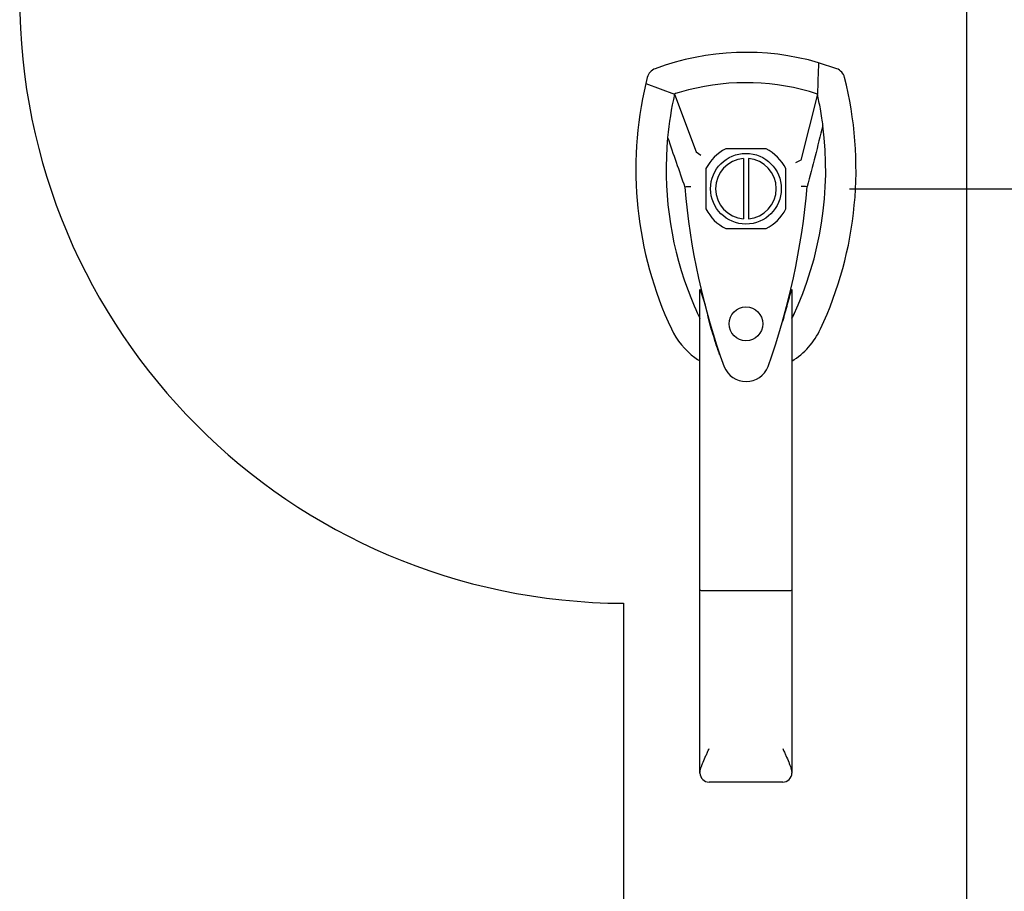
# Model space of a CAD drawing. Header units: inches. Extents: x 2 to 538, y -2 to 358.
# Tile 35 of 121: x 179 to 188, y 175 to 184. Entities that reach past the tile are written whole.
import ezdxf
from ezdxf.enums import TextEntityAlignment as Align
from ezdxf.lldxf.tags import DXFTag

# ---------------------------------------------------------------- set-up
doc = ezdxf.new("R2010")
doc.units = ezdxf.units.IN
doc.header["$MEASUREMENT"] = 0
for name, color, linetype in [('COM71137-8', 7, 'Continuous'), ('Default', 7, 'Continuous'), ('DV1_Default', 7, 'Continuous'), ('GSK11033', 7, 'Continuous'), ('HAN13060', 7, 'Continuous')]:
    doc.layers.add(name, color=color, linetype=linetype)
doc.styles.add('SEACAD_Times_New_Roman', font='times.ttf')
tags = doc.linetypes.add('HIDDEN2', pattern=[0.1875, 0.125, -0.0625]).pattern_tags.tags
tags[6:7] = [DXFTag(74, 4), DXFTag(75, 0), DXFTag(340, '0'), DXFTag(46, 0.0), DXFTag(50, 0.0), DXFTag(44, 0.0), DXFTag(45, 0.0)]
tags[4:5] = [DXFTag(74, 4), DXFTag(75, 0), DXFTag(340, '0'), DXFTag(46, 0.0), DXFTag(50, 0.0), DXFTag(44, 0.0), DXFTag(45, 0.0)]
doc.dimstyles.new('HAMMOND_(STH_-_540x360)', dxfattribs={"dimtxt": 2, "dimasz": 2.5, "dimexe": 1, "dimexo": 1, "dimgap": 0.5, "dimtad": 0, "dimtih": 1, "dimtoh": 1, "dimzin": 0, "dimdsep": 46, "dimtxsty": 'SEACAD_Times_New_Roman', "dimblk1": '_SE_FILLED', "dimblk2": '_SE_FILLED', "dimsah": 1, "dimcen": 1, "dimadec": 0, "dimazin": 0, "dimtfac": 0.8, "dimtofl": 0, "dimtmove": 1, "dimatfit": 3, "dimfxl": 1, "dimtolj": 1, "dimtzin": 0, "dimarcsym": 0})

# ---------------------------------------------------------------- blocks, each defined once
blk = doc.blocks.new('SE')
at = {"layer": 'COM71137-8', "color": 7, "linetype": 'HIDDEN2'}
for p, q in [((186.022, 182.3865), (185.6228, 182.3865)), ((185.4269, 182.1906), (185.4269, 181.7914)), ((186.2179, 181.7914), (186.2179, 182.1906)), ((185.6228, 181.5955), (186.022, 181.5955))]:
    blk.add_line(p, q, dxfattribs=at)
blk.add_circle((185.8224, 180.653), 0.167, dxfattribs=at)
for start, end in [(116.77576, 153.22424), (26.77576, 63.22424), (206.77576, 243.22424), (296.77576, 333.22424)]:
    blk.add_arc((185.8224, 181.991), 0.443, start, end, dxfattribs=at)
at = {"layer": 'DV1_Default', "color": 7, "linetype": 'HIDDEN2'}
blk.add_line((184.6107, 177.8866), (184.6107, 144.4284), dxfattribs=at)
blk.add_arc((184.6324, 183.8865), 6, 180, 269.79324, dxfattribs=at)
at = {"layer": 'GSK11033', "color": 7, "linetype": 'HIDDEN2'}
blk.add_line((188.0074, 218.6785), (188.0074, 145.3035), dxfattribs=at)
at = {"layer": 'HAN13060', "color": 7, "linetype": 'Continuous'}
for p, q in [((186.7212, 183.1797), (186.5409, 183.2391)), ((184.8459, 183.0931), (184.8315, 183.0343)), ((184.8315, 183.0343), (185.1151, 182.9288)), ((185.1151, 182.9288), (185.3306, 182.3571)), ((186.5297, 182.9288), (186.3655, 182.2731)), ((185.3306, 182.3571), (185.3764, 182.3228)), ((185.7974, 182.29), (185.7974, 181.6921)), ((185.8474, 182.29), (185.8474, 181.6921)), ((185.2166, 182.0077), (185.2168, 182.0074)), ((186.4276, 182.0115), (186.4278, 182.0119)), ((185.3674, 178.014), (185.3674, 180.9919)), ((186.2774, 180.9912), (186.2774, 178.014)), ((186.2774, 180.7111), (186.3019, 180.7576)), ((185.5612, 180.3506), (185.5649, 180.343)), ((185.3674, 176.206), (185.3674, 178.014)), ((186.1874, 178.0083), (185.4574, 178.0083)), ((186.2774, 178.014), (186.2774, 176.206)), ((186.1874, 176.116), (185.4574, 176.116))]:
    blk.add_line(p, q, dxfattribs=at)
blk.add_circle((185.8224, 181.991), 0.35, dxfattribs=at)
for centre, radius, start, end in [((185.8224, 180.7564), 2.5846, 73.85893, 110.34924), ((188.4538, 182.1815), 3.7213, 166.75318, 205.10266), ((185.8224, 180.7564), 2.2846, 104.45028, 106.83853), ((185.8224, 180.7564), 2.2846, 71.96569, 104.45028), ((188.4538, 182.1815), 3.4213, 167.3846, 174.70184), ((185.8224, 180.7564), 2.2846, 106.83853, 108.03431), ((183.191, 182.1815), 3.4213, 10.11379, 12.6154), ((183.191, 182.1815), 3.4213, 8.519, 10.11379), ((183.191, 182.1815), 3.4213, 7.2824, 8.519), ((183.191, 182.1815), 3.4213, 334.89734, 7.2824), ((188.4538, 182.1815), 3.4213, 174.70184, 200.20775), ((185.8224, 181.991), 0.3, 94.78019, 265.21981), ((185.8224, 181.991), 0.3, 274.78019, 85.21981), ((199.1865, 155.5638), 29.6271, 115.64179, 115.75394), ((192.0647, 182.5772), 6.8717, 184.75423, 199.9908), ((185.3055, 180.6602), 1.3499, 91.23359, 93.76963), ((179.3845, 182.6071), 7.0684, 340.3478, 355.1696), ((186.3629, 181.2227), 0.7911, 85.30773, 89.6394), ((188.4538, 182.1815), 3.4213, 200.20775, 205.10266), ((183.8379, 180.3864), 1.6459, 10.27719, 21.64676), ((185.7631, 180.921), 0.45, 205.10266, 208.42246), ((185.8816, 180.921), 0.45, 331.57754, 334.89734), ((185.8816, 180.921), 0.75, 301.84865, 334.89734), ((185.7631, 180.921), 0.75, 233.47883, 238.15135), ((185.8237, 180.3168), 0.2342, 202.28022, 338.21669), ((185.4577, 176.206), 0.0903, 180.00172, 181.11543), ((185.4574, 176.206), 0.09, 181.11716, 270), ((186.1874, 176.206), 0.09, 270, 358.88284), ((186.1871, 176.206), 0.0903, 358.88457, 359.99828)]:
    blk.add_arc(centre, radius, start, end, dxfattribs=at)
for points in [[(184.9236, 183.1797), (184.8858, 183.1657), (184.8558, 183.1322), (184.8459, 183.0931)], [(186.5409, 183.2391), (186.5372, 183.1357), (186.5334, 183.0322), (186.5297, 182.9288)], [(186.7989, 183.0931), (186.789, 183.1322), (186.759, 183.1657), (186.7212, 183.1797)], [(186.5847, 182.6152), (186.5324, 182.4141), (186.4801, 182.213), (186.4278, 182.0119)], [(185.0471, 182.4975), (185.1036, 182.3342), (185.1601, 182.1709), (185.2166, 182.0077)], [(185.084, 180.6028), (185.1365, 180.4907), (185.2173, 180.392), (185.3168, 180.3183)]]:
    blk.add_open_spline(points, degree=3, dxfattribs=at)
for points, knots in [([(186.5608, 180.6028), (186.7412, 180.9879), (186.8549, 181.4041), (186.9358, 182.2507), (186.9031, 182.6809), (186.7989, 183.0931)], [0, 0, 0, 0, 0.5, 0.5, 1, 1, 1, 1]), ([(186.1874, 180.6786), (186.2038, 180.7361), (186.2196, 180.7935), (186.243, 180.879), (186.2507, 180.9073), (186.2622, 180.9482), (186.266, 180.9617), (186.2715, 180.9796), (186.2733, 180.9853), (186.2763, 180.993), (186.2774, 180.9941), (186.2774, 180.9912)], [0, 0, 0, 0, 0.5, 0.5, 0.75, 0.75, 0.875, 0.875, 0.9375, 0.9375, 1, 1, 1, 1]), ([(185.5616, 180.3507), (185.5467, 180.3924), (185.5324, 180.4344), (185.4974, 180.5442), (185.4768, 180.612), (185.4574, 180.6801)], [0.770336, 0.770336, 0.770336, 0.770336, 0.8588735, 0.8588735, 1, 1, 1, 1]), ([(185.4574, 178.0083), (185.4514, 178.0083), (185.4456, 178.0083), (185.4341, 178.0084), (185.4284, 178.0085), (185.4175, 178.0088), (185.4123, 178.009), (185.4025, 178.0094), (185.3979, 178.0097), (185.3854, 178.0105), (185.3787, 178.0111), (185.372, 178.0121), (185.3703, 178.0125), (185.368, 178.0132), (185.3674, 178.0136), (185.3674, 178.014)], [0, 0, 0, 0, 0.125, 0.125, 0.25, 0.25, 0.375, 0.375, 0.5, 0.5, 0.75, 0.75, 0.875, 0.875, 1, 1, 1, 1]), ([(186.2774, 178.014), (186.2774, 178.0136), (186.2768, 178.0132), (186.2745, 178.0125), (186.2728, 178.0121), (186.266, 178.0111), (186.2593, 178.0105), (186.2469, 178.0097), (186.2423, 178.0094), (186.2325, 178.009), (186.2273, 178.0088), (186.2164, 178.0085), (186.2107, 178.0084), (186.1992, 178.0083), (186.1933, 178.0083), (186.1874, 178.0083)], [0, 0, 0, 0, 0.125, 0.125, 0.25, 0.25, 0.5, 0.5, 0.625, 0.625, 0.75, 0.75, 0.875, 0.875, 1, 1, 1, 1]), ([(185.3674, 176.2043), (185.3677, 176.2198), (185.3716, 176.2369), (185.3802, 176.2646), (185.3835, 176.2742), (185.3908, 176.2938), (185.3948, 176.3037), (185.4075, 176.3344), (185.4169, 176.3558), (185.4318, 176.3893), (185.4368, 176.4007), (185.447, 176.4237), (185.4522, 176.4355), (185.4574, 176.4473)], [0, 0, 0, 0, 0.25, 0.25, 0.375, 0.375, 0.5, 0.5, 0.75, 0.75, 0.875, 0.875, 1, 1, 1, 1]), ([(186.1874, 176.4473), (186.1925, 176.4355), (186.1977, 176.4237), (186.208, 176.4007), (186.213, 176.3893), (186.2279, 176.3558), (186.2373, 176.3344), (186.25, 176.3037), (186.2539, 176.2938), (186.2613, 176.2742), (186.2646, 176.2646), (186.2732, 176.2369), (186.2771, 176.2198), (186.2774, 176.2043)], [0, 0, 0, 0, 0.125, 0.125, 0.25, 0.25, 0.5, 0.5, 0.625, 0.625, 0.75, 0.75, 1, 1, 1, 1])]:
    blk.add_open_spline(points, degree=3, knots=knots, dxfattribs=at)
blk = doc.blocks.new('DMBLK4830')
at = {"layer": 'Default', "linetype": 'Continuous'}
for points in [[(198.3881, 199.4608), (197.9714, 201.9608), (197.5548, 199.4608)], [(198.3881, 184.491), (197.5548, 184.491), (197.9714, 181.991)]]:
    blk.add_hatch(color=7, dxfattribs=at).paths.add_polyline_path(points)
at = {"layer": 'Default', "color": 7, "linetype": 'Continuous'}
for p, q in [((191.6054, 201.9608), (198.9714, 201.9608)), ((197.9714, 201.9608), (197.9714, 193.6759)), ((197.9714, 190.9759), (197.9714, 181.991)), ((186.8474, 181.991), (198.9714, 181.991))]:
    blk.add_line(p, q, dxfattribs=at)
at = {"layer": 'Default', "color": 7, "linetype": 'Continuous', "style": 'SEACAD_Times_New_Roman'}
blk.add_text('19.97', height=2, dxfattribs=at).set_placement((194.5591, 192.9759), align=Align.TOP_LEFT)
blk = doc.blocks.new('_SE_FILLED')
at = {"color": 0}
blk.add_line((0, 0), (-1, 0), dxfattribs=at)
blk.add_solid([(0, 0), (-1, -0.1665), (-1, 0.1665), (0, 0)], dxfattribs=at)

msp = doc.modelspace()

# ---------------------------------------------------------------- block references
at = {"layer": 'Default'}
msp.add_blockref('SE', (0, 0), dxfattribs=at)

# ---------------------------------------------------------------- dimensions: what is measured, and where the dimension line sits
at = {"layer": 'Default', "color": 7, "linetype": 'Continuous'}
dim = msp.add_linear_dim(base=(197.9714, 181.991), p1=(190.6054, 201.9608), p2=(185.8474, 181.991), angle=90, text='\\A1;<>', dimstyle='HAMMOND_(STH_-_540x360)', override={"dimtmove": 0}, dxfattribs=at)
dim.commit()
dim.dimension.update_dxf_attribs({"geometry": 'DMBLK4830', "text_midpoint": (197.9714, 191.9759), "dimtype": 160})

doc.saveas('drawing.dxf')
